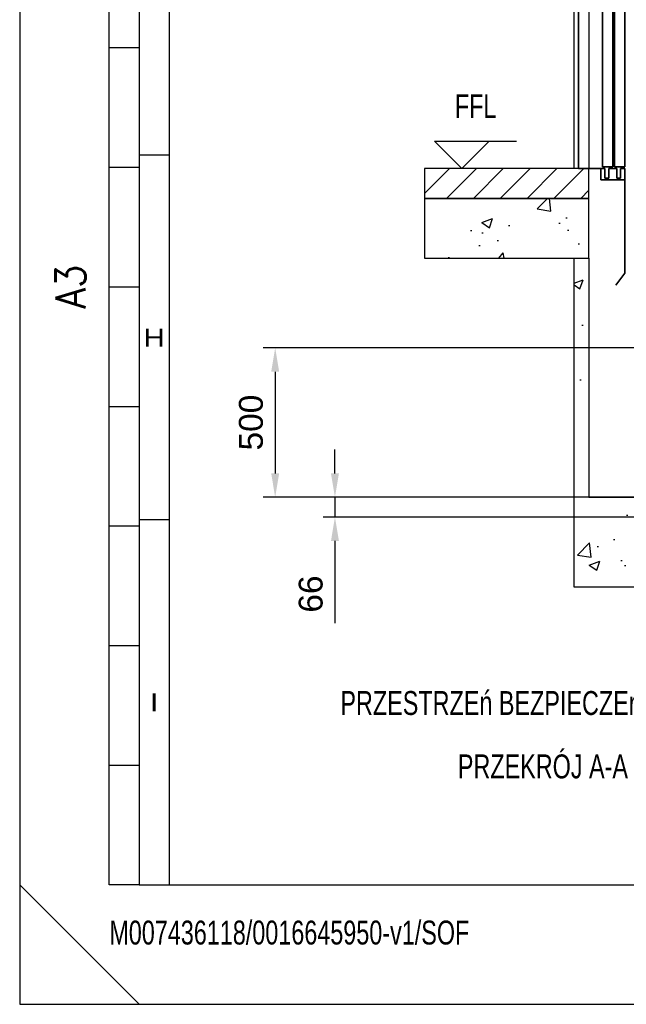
# Model space of a CAD drawing. Header units: millimetres. Extents: x 0 to 25777, y 0 to 11880.
# Tile 1 of 31: x 0 to 2030, y 0 to 3293. Entities that reach past the tile are written whole.
import ezdxf
from ezdxf.enums import TextEntityAlignment as Align

# ---------------------------------------------------------------- set-up
doc = ezdxf.new("R2010")
doc.units = ezdxf.units.MM
doc.header["$LTSCALE"] = 16
doc.header["$PDSIZE"] = -3
doc.linetypes.add('ACAD_ISO10W100', pattern=[18, 12, -3, 0, -3])
doc.layers.add('Centerline', color=1, linetype='ACAD_ISO10W100', lineweight=25)
doc.layers.add('Doors', color=2, linetype='Continuous', lineweight=35)
for name, color, linetype in [('CONT_50', 5, 'Continuous'), ('CONT_70', 4, 'Continuous'), ('DIM_35', 7, 'Continuous'), ('HATCH_35', 2, 'Continuous'), ('SHEET', 1, 'Continuous'), ('TEXT_35', 2, 'Continuous')]:
    doc.layers.add(name, color=color, linetype=linetype)
doc.styles.add('Arial', font='arial.ttf')
doc.styles.add('ROMANS', font='romans.shx', dxfattribs={"width": 0.9})
doc.styles.get("Standard").update_dxf_attribs({"font": 'arial.ttf'})
doc.styles.add('Text0.7_Arial', font='arial.ttf', dxfattribs={"width": 0.7})
doc.dimstyles.new('KONE_mm', dxfattribs={"dimscale": 40, "dimtxt": 2, "dimasz": 2, "dimexe": 1, "dimexo": 0, "dimgap": 1, "dimtad": 1, "dimdec": 0, "dimrnd": 0.01, "dimzin": 0, "dimdsep": 46, "dimtxsty": 'Arial', "dimsah": 1, "dimcen": 0, "dimclrd": 256, "dimclre": 256, "dimclrt": 256, "dimadec": 1, "dimazin": 2, "dimtfac": 1, "dimtdec": 0, "dimtmove": 0, "dimatfit": 3, "dimfxl": 1, "dimtolj": 1, "dimtzin": 0, "dimarcsym": 0})

# ---------------------------------------------------------------- blocks, each defined once
blk = doc.blocks.new('Border')
at = {"layer": 'CONT_50', "linetype": 'Continuous'}
blk.add_lwpolyline([(410, 10), (410, 287), (10, 287), (10, 10)], close=True, dxfattribs=at)
at = {"layer": 'SHEET', "linetype": 'Continuous'}
for p, q in [((12.5, 284.5), (12.5, 10)), ((7.5, 10), (7.5, 110)), ((7.5, 80), (10, 80)), ((12.5, 71), (10, 71)), ((7.5, 70), (10, 70)), ((7.5, 60), (10, 60)), ((7.5, 50), (10, 50)), ((12.5, 40.5), (10, 40.5)), ((7.5, 40), (10, 40)), ((7.5, 30), (10, 30)), ((7.5, 20), (10, 20)), ((0, 10), (10, 0)), ((10, 10), (7.5, 10))]:
    blk.add_line(p, q, dxfattribs=at)
blk.add_lwpolyline([(420, 0), (420, 297), (0, 297), (0, 0)], close=True, dxfattribs=at)
at = {"layer": 'SHEET', "linetype": 'Continuous', "style": 'ROMANS', "width": 0.9}
blk.add_text('A3', height=2.5, rotation=90, dxfattribs=at).set_placement((5.5, 60), align=Align.CENTER)
at = {"layer": 'SHEET', "width": 1.190476}
for s, p in [('H', (11.25, 55.75)), ('I', (11.25, 25.25))]:
    blk.add_text(s, height=1.5, dxfattribs=at).set_placement(p, align=Align.MIDDLE)
blk = doc.blocks.new('T-0008158422_Section_PitShaft_0')
at = {"layer": 'HATCH_35'}
h = blk.add_hatch(dxfattribs=at)
h.set_pattern_fill('ANSI31', color=256, scale=20)
h.set_pattern_definition([(45, (-100, 0), (-44.9013, 44.9013), [])])
h.paths.add_polyline_path([(865, 2190), (865, 2290), (1415, 2290), (1415, 2190)])
h.paths.add_polyline_path([(-1065, 1300), (-1065, 1400), (-1615, 1400), (-1615, 1300)])
h = blk.add_hatch(dxfattribs=at)
h.set_pattern_fill('AR-CONC', color=256, scale=2)
h.set_pattern_definition([(50, (-100, 0), (364.37, -31.878), [38.1, -419.1]), (355, (-100, 0), (-70.487, 382.114), [30.48, -335.28]), (100.451, (-69.64, -2.66), (293.882, 350.236), [32.38, -356.18]), (46.184, (-100, 101.6), (542.16, -84.085), [57.15, -628.65]), (96.636, (-54.8, 94.6), (474.81, 494.85), [48.57, -534.27]), (351.184, (-100, 101.6), (474.81, 494.85), [45.72, -502.92]), (21, (-49.2, 76.2), (303.23, -204.53), [38.1, -419.1]), (326, (-49.2, 76.2), (123.604, 368.376), [30.48, -335.28]), (71.451, (-23.93, 59.16), (426.833, 163.846), [32.38, -356.18]), (37.5, (-100, 0), (6.177, 169.11), [0, -331.216, 0, -340.36, 0, -336.55]), (7.5, (-100, 0), (133.639, 200.361), [0, -194.056, 0, -323.596, 0, -128.27]), (327.5, (-213.28, 0), (271.181, -11.4575), [0, -127, 0, -396.24, 0, -525.78]), (317.5, (-264.08, 0), (296.258, 50.853), [0, -165.1, 0, -263.144, 0, -373.38])])
h.paths.add_polyline_path([(-1115, 0), (-1115, 1100), (-1065, 1100), (-1065, 300), (865, 300), (865, 1400), (915, 1400), (915, 0)])
h.paths.add_polyline_path([(865, 1990), (865, 2190), (1415, 2190), (1415, 1990)])
h.paths.add_polyline_path([(-1065, 1100), (-1065, 1300), (-1615, 1300), (-1615, 1100)])
at = {"layer": 'CONT_70'}
for points in [[(-1065, 1400), (-1065, 1400), (-1065, 1400), (-1115, 1400), (-1115, 3580), (-1065, 3580), (-1065, 3580), (-1065, 3580)], [(-1065, 1300), (-1065, 1400), (-1065, 1400), (-1065, 1400), (-1615, 1400), (-1615, 1300)], [(-1115, 0), (-1115, 1100), (-1065, 1100), (-1065, 300), (865, 300), (865, 1400), (915, 1400), (915, 0)], [(-1065, 1100), (-1065, 1300), (-1065, 1300), (-1065, 1300), (-1615, 1300), (-1615, 1100)]]:
    blk.add_lwpolyline(points, close=True, dxfattribs=at)
blk = doc.blocks.new('*U1166')
at = {"layer": 'Doors'}
for p, q in [((91.5, 2200), (27.5, 2200)), ((27.5, 2200), (27.5, 2058)), ((91.5, 2048), (91.5, 2200)), ((27.5, 2058), (40, 2058)), ((40, 2058), (40, 2023)), ((104, 2048), (91.5, 2048)), ((104, 2023), (104, 2048)), ((40, 2023), (120, 2023)), ((45, 5), (45, 2023)), ((45, 2023), (71, 2023)), ((80, 5), (80, 2023)), ((85, 5), (85, 2023)), ((120, 5), (120, 2023)), ((45, 5), (80, 5)), ((85, 5), (120, 5))]:
    blk.add_line(p, q, dxfattribs=at)
blk = doc.blocks.new('*U1162')
at = {"layer": 'Doors', "ltscale": 0.25}
for p, q in [((-39.8, 0), (-25.8, 0)), ((-39.8, -38), (-39.8, 0)), ((-39.8, 0), (-39.8, -349.9)), ((-25.8, 0), (-25.8, -33)), ((-12.8, -33), (-12.8, 0)), ((-12.8, 0), (13.8, 0)), ((13.8, 0), (13.8, -33)), ((26.8, -33), (26.8, 0)), ((26.8, 0), (39.8, 0)), ((39.8, 0), (39.8, -38)), ((39.8, -38), (-39.8, -38)), ((-25.8, -33), (-12.8, -33)), ((13.8, -33), (26.8, -33)), ((-39.8, -349.9), (-9.8, -389.9))]:
    blk.add_line(p, q, dxfattribs=at)
blk = doc.blocks.new('*U1168')
at = {"layer": 'Centerline', "ltscale": 3}
blk.add_line((0, 2195), (0, 0), dxfattribs=at)
at = {"layer": 'Doors', "ltscale": 0.25}
for p, q in [((-17.5, 2164), (-17.5, 2150)), ((35, 2150), (-17.5, 2150)), ((35, 2000), (35, 2150)), ((34.9, 2000), (-37.1, 2000)), ((35, 2000), (35, 0)), ((-40, 0), (35, 0))]:
    blk.add_line(p, q, dxfattribs=at)
blk = doc.blocks.new('*D1349')
at = {"layer": 'Defpoints', "color": 0, "transparency": 16777216}
for p in [(2570, 2195.7), (855, 1695.7), (1905, 1695.7)]:
    blk.add_point(p, dxfattribs=at)
at = {"layer": 'DIM_35', "lineweight": -2, "transparency": 16777216}
for p, q in [((2570, 2195.7), (815, 2195.7)), ((855, 2115.7), (855, 1775.7)), ((1905, 1695.7), (815, 1695.7))]:
    blk.add_line(p, q, dxfattribs=at)
at = {"layer": 'DIM_35', "transparency": 16777216}
for points in [[(841.7, 2115.7), (868.3, 2115.7), (855, 2195.7)], [(841.7, 1775.7), (868.3, 1775.7), (855, 1695.7)]]:
    blk.add_solid(points, dxfattribs=at)
at = {"layer": 'DIM_35', "transparency": 16777216, "insert": (774.2, 1945.7), "char_height": 80, "attachment_point": 5, "rotation": 90, "style": 'Arial', "bg_fill": 3, "box_fill_scale": 1.1, "bg_fill_color": 256, "bg_fill_true_color": 13158600, "bg_fill_transparency": 0}
blk.add_mtext('\\A1;500', dxfattribs=at)
blk = doc.blocks.new('*D1350')
at = {"layer": 'Defpoints', "color": 0, "transparency": 16777216}
for p in [(2568, 1695.7), (1055, 1629.7), (2568, 1629.7)]:
    blk.add_point(p, dxfattribs=at)
at = {"layer": 'DIM_35', "lineweight": -2, "transparency": 16777216}
for p, q in [((1055, 1775.7), (1055, 1855.7)), ((2568, 1695.7), (1015, 1695.7)), ((1055, 1695.7), (1055, 1629.7)), ((2568, 1629.7), (1015, 1629.7)), ((1055, 1549.7), (1055, 1274.7))]:
    blk.add_line(p, q, dxfattribs=at)
at = {"layer": 'DIM_35', "transparency": 16777216}
for points in [[(1041.7, 1775.7), (1068.3, 1775.7), (1055, 1695.7)], [(1041.7, 1549.7), (1068.3, 1549.7), (1055, 1629.7)]]:
    blk.add_solid(points, dxfattribs=at)
at = {"layer": 'DIM_35', "transparency": 16777216, "insert": (974.2, 1372.2), "char_height": 80, "attachment_point": 5, "rotation": 90, "style": 'Arial', "bg_fill": 3, "box_fill_scale": 1.1, "bg_fill_color": 256, "bg_fill_true_color": 13158600, "bg_fill_transparency": 0}
blk.add_mtext('\\A1;66', dxfattribs=at)

msp = doc.modelspace()

# ---------------------------------------------------------------- linework, layer by layer
at = {"layer": 'TEXT_35', "linetype": 'Continuous', "ltscale": 0.25}
msp.add_line((1388.6, 2887.1), (1662.9, 2887.1), dxfattribs=at)
msp.add_lwpolyline([(1388.6, 2887.1), (1480, 2795.7), (1571.4, 2887.1)], dxfattribs=at)

# ---------------------------------------------------------------- block references
for name, p in [('T-0008158422_Section_PitShaft_0', (2970, 1395.7)), ('*U1166', (1905, 2795.7))]:
    msp.add_blockref(name, p)
at = {"xscale": -1}
for name, p in [('*U1168', (1905, 2795.7)), ('*U1162', (1985, 2795.7))]:
    msp.add_blockref(name, p, dxfattribs=at)
at = {"layer": 'SHEET', "xscale": 40, "yscale": 40, "zscale": 40}
msp.add_blockref('Border', (0, 0), dxfattribs=at)

# ---------------------------------------------------------------- texts
at = {"layer": 'TEXT_35', "linetype": 'Continuous', "ltscale": 0.25, "style": 'Text0.7_Arial', "width": 0.7}
msp.add_text('FFL', height=80, dxfattribs=at).set_placement((1525.7, 3004), align=Align.MIDDLE)
at = {"layer": 'TEXT_35', "style": 'Text0.7_Arial', "width": 0.7}
msp.add_text('PRZEKRÓJ A-A PRZESTRZENIE BEZPIECZEŃSTWA W PODSZYBIU I NADSZYBIU', height=80, dxfattribs=at).set_placement((2970, 795.7), align=Align.MIDDLE_CENTER)
msp.add_text('M007436118/0016645950-v1/SOF', height=80, dxfattribs=at).set_placement((300, 200))

# ---------------------------------------------------------------- leaders
at = {"layer": 'TEXT_35', "annotation_type": 0, "has_hookline": 1, "hookline_direction": 1, "text_width": 1343}
msp.add_leader([(2745, 1820.7), (2545, 995.7), (2465, 995.7)], dimstyle='KONE_mm', override={"dimtad": 0, "dimldrblk": 'DotSmall', "dimtfill": 1}, dxfattribs=at)

# ---------------------------------------------------------------- next in the draw order: texts
at = {"layer": 'TEXT_35', "insert": (2425, 995.7), "char_height": 80, "attachment_point": 6, "style": 'Text0.7_Arial', "bg_fill": 3, "box_fill_scale": 1.1, "bg_fill_color": 256, "bg_fill_true_color": 13158600, "bg_fill_transparency": 0}
msp.add_mtext('PRZESTRZEń BEZPIECZEńSTWA (8)', dxfattribs=at)

# ---------------------------------------------------------------- next in the draw order: dimensions: what is measured, and where the dimension line sits
at = {"layer": 'DIM_35'}
dim = msp.add_linear_dim(base=(855, 1695.7), p1=(2570, 2195.7), p2=(1905, 1695.7), angle=90, dimstyle='KONE_mm', override={"dimtfill": 1}, dxfattribs=at)
dim.commit()
dim.dimension.update_dxf_attribs({"geometry": '*D1349', "text_midpoint": (774.2, 1945.7)})

# ---------------------------------------------------------------- next in the draw order: dimensions: what is measured, and where the dimension line sits
dim = msp.add_linear_dim(base=(1055, 1629.7), p1=(2568, 1695.7), p2=(2568, 1629.7), angle=90, dimstyle='KONE_mm', override={"dimtfill": 1}, dxfattribs=at)
dim.commit()
dim.dimension.update_dxf_attribs({"geometry": '*D1350', "text_midpoint": (974.2, 1372.2)})

doc.saveas('drawing.dxf')
